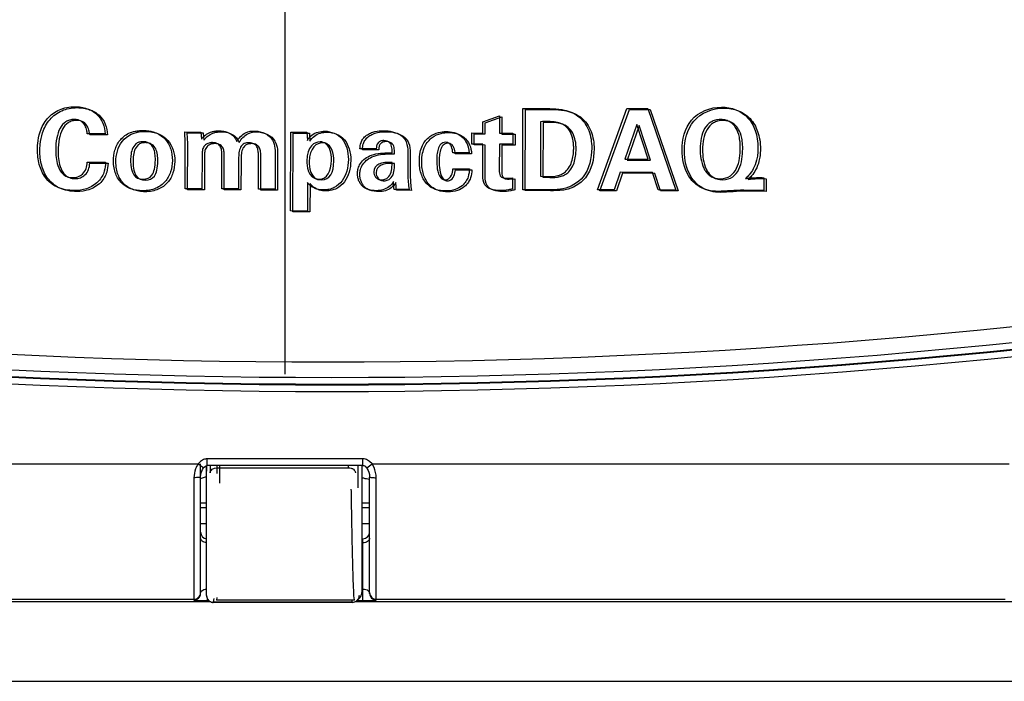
# Model space of a CAD drawing. Header units: inches. Extents: x 0 to 34, y 0 to 22.
# Tile 48 of 68: x 18.963 to 19.691, y 16.411 to 16.9. Entities that reach past the tile are written whole.
import ezdxf

# ---------------------------------------------------------------- set-up
doc = ezdxf.new("R2010")
doc.units = ezdxf.units.IN
doc.header["$LTSCALE"] = 1.87
doc.header["$MEASUREMENT"] = 0
doc.layers.get('0').update_dxf_attribs({"linetype": 'CONTINUOUS'})
for name, color, linetype in [('02___PRT_ALL_AXES', 7, 'CONTINUOUS'), ('DATUMCURVES', 7, 'CONTINUOUS'), ('DIMENSIONS', 7, 'CONTINUOUS')]:
    doc.layers.add(name, color=color, linetype=linetype)
doc.styles.get("Standard").update_dxf_attribs({"font": 'txt', "width": 0.8})
doc.dimstyles.new('DIMSTYLE_1', dxfattribs={"dimtxt": 0.125, "dimasz": 0.18, "dimexe": 0.18, "dimexo": 0.0625, "dimgap": 0.09, "dimtad": 0, "dimtih": 1, "dimtoh": 1, "dimzin": 4, "dimdsep": 46, "dimtxsty": 'STANDARD', "dimblk": '_FILLED', "dimblk1": '_FILLED', "dimblk2": '_FILLED', "dimcen": 0.09, "dimadec": 0, "dimazin": 0, "dimtp": 0.01, "dimtm": 0.01, "dimtfac": 1, "dimtofl": 0, "dimtmove": 0, "dimatfit": 3, "dimldrblk": '_FILLED', "dimfxl": 1, "dimtolj": 1, "dimtzin": 4, "dimarcsym": 0})

# ---------------------------------------------------------------- blocks, each defined once
blk = doc.blocks.new('_FILLED')
at = {"color": 0, "linetype": 'BYBLOCK'}
blk.add_solid([(0, 0), (-1, 0.1736), (-1, -0.1736)], dxfattribs=at)
blk = doc.blocks.new('*D22')
at = {"layer": 'DIMENSIONS', "color": 2, "linetype": 'CONTINUOUS'}
for p, q in [((18.14534, 17.52793), (18.14534, 19.20516)), ((19.15928, 16.6379), (19.15928, 19.20516)), ((18.14534, 19.08016), (17.75898, 19.08016)), ((19.15928, 19.08016), (19.51928, 19.08016))]:
    blk.add_line(p, q, dxfattribs=at)
at = {"layer": 'DIMENSIONS', "color": 2, "linetype": 'CONTINUOUS', "xscale": 0.18, "yscale": 0.18, "zscale": 0.18}
blk.add_blockref('_FILLED', (18.14534, 19.08016), dxfattribs=at)
at = {"layer": 'DIMENSIONS', "color": 2, "linetype": 'CONTINUOUS', "xscale": 0.18, "yscale": 0.18, "zscale": 0.18, "rotation": 180}
blk.add_blockref('_FILLED', (19.15928, 19.08016), dxfattribs=at)
at = {"layer": 'DIMENSIONS', "color": 2, "linetype": 'CONTINUOUS', "insert": (17.69648, 19.14266), "char_height": 0.125, "width": 1.325, "attachment_point": 3, "line_spacing_factor": 0.9}
blk.add_mtext('1.014{\\Ftxt.shx;\\W1.000000;\\H0.125000; }[25.75]', dxfattribs=at)
blk = doc.blocks.new('*D23')
at = {"layer": 'DIMENSIONS', "color": 2, "linetype": 'CONTINUOUS'}
for p, q in [((18.14534, 17.52793), (18.14534, 19.95516)), ((19.75928, 16.6379), (19.75928, 19.95516)), ((18.14534, 19.83016), (17.78534, 19.83016)), ((19.75928, 19.83016), (20.11928, 19.83016))]:
    blk.add_line(p, q, dxfattribs=at)
at = {"layer": 'DIMENSIONS', "color": 2, "linetype": 'CONTINUOUS', "xscale": 0.18, "yscale": 0.18, "zscale": 0.18}
blk.add_blockref('_FILLED', (18.14534, 19.83016), dxfattribs=at)
at = {"layer": 'DIMENSIONS', "color": 2, "linetype": 'CONTINUOUS', "xscale": 0.18, "yscale": 0.18, "zscale": 0.18, "rotation": 180}
blk.add_blockref('_FILLED', (19.75928, 19.83016), dxfattribs=at)
at = {"layer": 'DIMENSIONS', "color": 2, "linetype": 'CONTINUOUS', "insert": (18.93762, 19.89266), "char_height": 0.125, "width": 1.325, "attachment_point": 2, "line_spacing_factor": 0.9}
blk.add_mtext('1.614{\\Ftxt.shx;\\W1.000000;\\H0.125000; }[40.99]', dxfattribs=at)

msp = doc.modelspace()

# ---------------------------------------------------------------- linework, layer by layer
at = {"color": 7, "linetype": 'CONTINUOUS'}
for p, q in [((18.6236, 16.57164), (19.09497, 16.57164)), ((19.09676, 16.57352), (19.09497, 16.57164)), ((19.09678, 16.57027), (19.09497, 16.57164)), ((19.09901, 16.57487), (19.09676, 16.57352)), ((19.09678, 16.47592), (19.09678, 16.57164)), ((19.0989, 16.56867), (19.09678, 16.57027)), ((19.10111, 16.57034), (19.10108, 16.56901)), ((19.10113, 16.56935), (19.10108, 16.56901)), ((19.10117, 16.56857), (19.10114, 16.5693)), ((19.1017, 16.57048), (19.1017, 16.5754)), ((19.21686, 16.5754), (19.1017, 16.5754)), ((19.21686, 16.57048), (19.1017, 16.57048)), ((19.10388, 16.57048), (19.10388, 16.56499)), ((19.10888, 16.57048), (19.10888, 16.56456)), ((19.11085, 16.57048), (19.11085, 16.5575)), ((19.20631, 16.56882), (19.20631, 16.57048)), ((19.21328, 16.55403), (19.21328, 16.57048)), ((19.21596, 16.57048), (19.21596, 16.47604)), ((19.21686, 16.57048), (19.21686, 16.5754)), ((19.21966, 16.56867), (19.2236, 16.57164)), ((19.22179, 16.57353), (19.22036, 16.57449)), ((19.2236, 16.57164), (19.22179, 16.57353)), ((19.2236, 16.57164), (19.69497, 16.57164)), ((19.22507, 16.56906), (19.2236, 16.57164)), ((19.10119, 16.56632), (19.10118, 16.56804)), ((19.10118, 16.56754), (19.10119, 16.56622)), ((19.10119, 16.56606), (19.10119, 16.56632)), ((19.10119, 16.47429), (19.10119, 16.56622)), ((19.10119, 16.56598), (19.10119, 16.56606)), ((19.10536, 16.56769), (19.10698, 16.56853)), ((19.10698, 16.56853), (19.10888, 16.56882)), ((19.10888, 16.56882), (19.20631, 16.56882)), ((19.22178, 16.47592), (19.22178, 16.56198)), ((19.09186, 16.56148), (19.09186, 16.471)), ((19.2267, 16.471), (19.2267, 16.56148)), ((19.10119, 16.54258), (19.09678, 16.54258)), ((19.22178, 16.54258), (19.21596, 16.54258)), ((19.10119, 16.53907), (19.09678, 16.53907)), ((19.22178, 16.53907), (19.21596, 16.53907)), ((19.10119, 16.52742), (19.09678, 16.52742)), ((19.10119, 16.52731), (19.09678, 16.52731)), ((19.22178, 16.52742), (19.21596, 16.52742)), ((19.22178, 16.52731), (19.21596, 16.52731)), ((19.21596, 16.51628), (19.21686, 16.51628)), ((19.21596, 16.51335), (19.21686, 16.51335)), ((19.21686, 16.47077), (19.21686, 16.51628)), ((19.21596, 16.47611), (19.2156, 16.47611)), ((19.21596, 16.47917), (19.21686, 16.47917)), ((19.21596, 16.47611), (19.21596, 16.47604)), ((18.61138, 16.46998), (19.10389, 16.46998)), ((18.6267, 16.47165), (19.09186, 16.47165)), ((19.09186, 16.471), (19.1017, 16.47077)), ((19.10119, 16.47429), (19.10119, 16.47436)), ((19.1017, 16.47215), (19.1017, 16.47077)), ((19.1017, 16.47077), (19.1027, 16.47077)), ((19.10441, 16.46965), (19.10619, 16.46932)), ((19.10655, 16.47224), (19.10619, 16.46932)), ((19.10619, 16.46932), (19.10619, 16.46929)), ((19.209, 16.46932), (19.10619, 16.46932)), ((19.209, 16.46929), (19.10619, 16.46929)), ((19.1088, 16.47301), (19.10852, 16.47104)), ((19.2106, 16.47104), (19.10852, 16.47104)), ((19.209, 16.46932), (19.20881, 16.47082)), ((19.209, 16.46929), (19.209, 16.46932)), ((19.2106, 16.47104), (19.21032, 16.47301)), ((19.21138, 16.46998), (19.70389, 16.46998)), ((19.21253, 16.47077), (19.21686, 16.47077)), ((19.21686, 16.47077), (19.2267, 16.471)), ((19.2267, 16.47165), (19.69186, 16.47165)), ((18.14956, 16.41093), (19.92965, 16.41093))]:
    msp.add_line(p, q, dxfattribs=at)
for points in [[(19.0989, 16.56867), (19.09941, 16.56928), (19.1003, 16.57002), (19.10134, 16.57045), (19.1017, 16.57048)], [(19.21686, 16.57048), (19.21745, 16.5704), (19.21848, 16.56988), (19.21933, 16.56908), (19.21966, 16.56867)], [(19.09678, 16.56198), (19.09678, 16.56215), (19.0969, 16.56361), (19.09718, 16.56501), (19.09761, 16.56633), (19.09817, 16.56754), (19.0989, 16.56867)], [(19.10116, 16.56879), (19.10117, 16.56867), (19.10117, 16.56841), (19.10118, 16.56803), (19.10118, 16.56754)], [(19.21966, 16.56867), (19.22004, 16.56813), (19.22073, 16.56685), (19.22126, 16.56544), (19.22162, 16.56391), (19.22178, 16.5623), (19.22178, 16.56198)]]:
    msp.add_lwpolyline(points, dxfattribs=at)
for centre, radius, start, end in [((19.19397, 21.55211), 4.91651, 259.94998, 280.05002), ((19.19397, 21.55211), 4.92687, 259.94481, 280.05519), ((19.19397, 21.55211), 4.92195, 259.94479, 280.05525), ((19.19397, 21.55211), 4.92143, 259.94998, 280.05009), ((19.09203, 16.58332), 0.02283, 289.77306, 293.82331), ((19.10686, 16.56891), 0.00578, 179.02159, 185.06226), ((19.03767, 16.56731), 0.06351, 0.65921, 1.13268), ((19.09159, 16.5846), 0.02418, 282.46129, 289.71702), ((19.1017, 16.5212), 0.00492, 180, 263.86738), ((19.21686, 16.5212), 0.00492, 270, 360), ((19.09186, 16.47657), 0.00492, 269.99564, 359.99564), ((19.09186, 16.47592), 0.00492, 269.97787, 0.01341), ((19.21093, 16.47605), 0.00503, 338.15734, 0.7057), ((19.2267, 16.47657), 0.00492, 180.00436, 270.00436), ((19.2267, 16.47592), 0.00492, 179.98659, 270.02213), ((19.10611, 16.4743), 0.00492, 179.2446, 187.18212), ((19.10618, 16.47431), 0.00499, 187.16633, 202.51449), ((19.10617, 16.47431), 0.00498, 202.623, 214.88586), ((19.10618, 16.47432), 0.00499, 214.88116, 225.6462), ((19.1062, 16.47435), 0.00503, 225.70429, 238.85526), ((19.10618, 16.47432), 0.005, 238.86117, 249.25453), ((19.20899, 16.47434), 0.00502, 270.06725, 315.22422), ((19.20899, 16.47432), 0.00504, 270.08472, 292.12383), ((19.21096, 16.47604), 0.005, 292.69712, 338.08596)]:
    msp.add_arc(centre, radius, start, end, dxfattribs=at)
for points in [[(19.09497, 16.57164), (19.09416, 16.57051), (19.09352, 16.56926), (19.09304, 16.56797)], [(19.1017, 16.5754), (19.10079, 16.5754), (19.09986, 16.57521), (19.09901, 16.57487)], [(19.22036, 16.57449), (19.2193, 16.57507), (19.21807, 16.5754), (19.21686, 16.5754)], [(19.09304, 16.56797), (19.09226, 16.56591), (19.09186, 16.56368), (19.09186, 16.56148)], [(19.2267, 16.56148), (19.2267, 16.56406), (19.22614, 16.56671), (19.22507, 16.56906)]]:
    msp.add_open_spline(points, degree=3, dxfattribs=at)
for points, knots in [([(19.09678, 16.56198), (19.09678, 16.56184), (19.09607, 16.56174), (19.09524, 16.56158), (19.09362, 16.5615), (19.09249, 16.56148), (19.09186, 16.56148)], [0, 0, 0, 0, 0.084537, 0.300815, 0.622506, 1, 1, 1, 1]), ([(19.10388, 16.56499), (19.10388, 16.56524), (19.10396, 16.56575), (19.10437, 16.56674), (19.10493, 16.56736), (19.10536, 16.56769)], [0, 0, 0, 0, 0.237665, 0.4821, 1, 1, 1, 1]), ([(19.20631, 16.56882), (19.20695, 16.56882), (19.2079, 16.56868), (19.20906, 16.56821), (19.21004, 16.56759), (19.21081, 16.56675), (19.21122, 16.56576), (19.2113, 16.56525), (19.21131, 16.56499)], [0, 0, 0, 0, 0.276569, 0.410513, 0.539171, 0.777875, 0.890513, 1, 1, 1, 1]), ([(19.22178, 16.56198), (19.22178, 16.56184), (19.22249, 16.56174), (19.22333, 16.56158), (19.22494, 16.5615), (19.22608, 16.56148), (19.2267, 16.56148)], [0, 0, 0, 0, 0.084538, 0.300815, 0.622506, 1, 1, 1, 1]), ([(19.21594, 16.56167), (19.2164, 16.56152), (19.21826, 16.56096), (19.22019, 16.56062), (19.22165, 16.56049)], [0, 0, 0, 0, 0.246989, 1, 1, 1, 1]), ([(19.21032, 16.47301), (19.21028, 16.47359), (19.21019, 16.47492), (19.21002, 16.47829), (19.2098, 16.48376), (19.20954, 16.49174), (19.20928, 16.50148), (19.20901, 16.51276), (19.20875, 16.52532), (19.2085, 16.5389), (19.20835, 16.54826), (19.20828, 16.55306)], [0, 0, 0, 0, 0.021771, 0.050192, 0.126354, 0.226804, 0.349332, 0.491233, 0.649335, 0.820234, 1, 1, 1, 1]), ([(19.10118, 16.51337), (19.10007, 16.51345), (19.09803, 16.51401), (19.09678, 16.51595), (19.09678, 16.51683)], [0, 0, 0, 0, 0.557752, 1, 1, 1, 1]), ([(19.22178, 16.51683), (19.22178, 16.51588), (19.22032, 16.51381), (19.21807, 16.51335), (19.21686, 16.51335)], [0, 0, 0, 0, 0.440232, 1, 1, 1, 1]), ([(19.09678, 16.47592), (19.09678, 16.47659), (19.09784, 16.47849), (19.09991, 16.47906), (19.10119, 16.47915)], [0, 0, 0, 0, 0.34399, 1, 1, 1, 1]), ([(19.21686, 16.47917), (19.21827, 16.47917), (19.22058, 16.47867), (19.22178, 16.47663), (19.22178, 16.47592)], [0, 0, 0, 0, 0.66684, 1, 1, 1, 1]), ([(19.10119, 16.47429), (19.10119, 16.47364), (19.10145, 16.47232), (19.10256, 16.47066), (19.10395, 16.46973), (19.1052, 16.46935), (19.10586, 16.46929), (19.10619, 16.46929)], [0, 0, 0, 0, 0.249391, 0.498934, 0.748428, 0.874207, 1, 1, 1, 1]), ([(19.214, 16.47429), (19.214, 16.4738), (19.21385, 16.47281), (19.21321, 16.47146), (19.2122, 16.47035), (19.21134, 16.46984), (19.21089, 16.46966)], [0, 0, 0, 0, 0.249874, 0.500041, 0.74988, 1, 1, 1, 1])]:
    msp.add_open_spline(points, degree=3, knots=knots, dxfattribs=at)
at = {"layer": '02___PRT_ALL_AXES', "color": 7, "linetype": 'CONTINUOUS'}
msp.add_arc((19.19101, 21.55356), 4.90651, 260.00627, 279.99373, dxfattribs=at)
at = {"layer": 'DATUMCURVES', "color": 40, "linetype": 'CONTINUOUS'}
for p, q in [((19.33513, 16.77442), (19.33527, 16.83447)), ((19.33527, 16.83447), (19.35518, 16.83434)), ((19.33691, 16.77371), (19.33705, 16.83377)), ((19.33705, 16.83377), (19.35696, 16.83363)), ((19.3903, 16.77429), (19.41217, 16.83445)), ((19.39207, 16.77358), (19.41395, 16.83374)), ((19.41217, 16.83445), (19.4275, 16.83442)), ((19.41395, 16.83374), (19.42928, 16.83372)), ((19.4275, 16.83442), (19.44827, 16.77415)), ((19.42928, 16.83372), (19.45004, 16.77344)), ((19.30557, 16.81631), (19.30558, 16.82455)), ((19.30558, 16.82455), (19.31784, 16.82901)), ((19.30736, 16.82384), (19.31962, 16.8283)), ((19.31784, 16.82901), (19.3178, 16.81627)), ((19.31962, 16.8283), (19.31958, 16.81557)), ((19.34833, 16.82469), (19.34822, 16.7843)), ((19.08507, 16.81708), (19.09697, 16.81705)), ((19.08546, 16.80917), (19.08507, 16.81708)), ((19.09697, 16.81705), (19.09738, 16.81164)), ((19.16334, 16.75867), (19.16348, 16.8169)), ((19.16348, 16.8169), (19.17548, 16.81687)), ((19.17548, 16.81687), (19.17579, 16.81087)), ((19.30734, 16.8156), (19.30736, 16.82384)), ((19.35011, 16.82398), (19.35, 16.78359)), ((19.41948, 16.82261), (19.4105, 16.79698)), ((19.42126, 16.8219), (19.41228, 16.79627)), ((19.42774, 16.79694), (19.41948, 16.82261)), ((19.42952, 16.79623), (19.42126, 16.8219)), ((19.02612, 16.81572), (19.01296, 16.81576)), ((19.0279, 16.81501), (19.01474, 16.81505)), ((19.08684, 16.81638), (19.09875, 16.81634)), ((19.08724, 16.80846), (19.08684, 16.81638)), ((19.09875, 16.81634), (19.09916, 16.81093)), ((19.16512, 16.75796), (19.16525, 16.81619)), ((19.16525, 16.81619), (19.17726, 16.81616)), ((19.17726, 16.81616), (19.17757, 16.81016)), ((19.29747, 16.80816), (19.29748, 16.81632)), ((19.29748, 16.81632), (19.30557, 16.81631)), ((19.29925, 16.80746), (19.29926, 16.81562)), ((19.29926, 16.81562), (19.30734, 16.8156)), ((19.3178, 16.81627), (19.3278, 16.81625)), ((19.31958, 16.81557), (19.32957, 16.81554)), ((19.3278, 16.81625), (19.32778, 16.80809)), ((19.32957, 16.81554), (19.32956, 16.80738)), ((19.08538, 16.77502), (19.08546, 16.80917)), ((19.08716, 16.77431), (19.08724, 16.80846)), ((19.22678, 16.80467), (19.2147, 16.80469)), ((19.22855, 16.80396), (19.21648, 16.80398)), ((19.30554, 16.80814), (19.29747, 16.80816)), ((19.30732, 16.80743), (19.29925, 16.80746)), ((19.30548, 16.78507), (19.30554, 16.80814)), ((19.30726, 16.78436), (19.30732, 16.80743)), ((19.31779, 16.80811), (19.31774, 16.78912)), ((19.32778, 16.80809), (19.31779, 16.80811)), ((19.31957, 16.8074), (19.31952, 16.78841)), ((19.32956, 16.80738), (19.31957, 16.8074)), ((19.09786, 16.79973), (19.09779, 16.77499)), ((19.09963, 16.79902), (19.09957, 16.77428)), ((19.11245, 16.77496), (19.1125, 16.79994)), ((19.11423, 16.77425), (19.11428, 16.79924)), ((19.12491, 16.796), (19.12486, 16.77493)), ((19.12669, 16.79529), (19.12664, 16.77423)), ((19.13952, 16.77489), (19.13958, 16.79963)), ((19.1413, 16.77417), (19.14136, 16.79891)), ((19.15199, 16.7986), (19.15193, 16.77486)), ((19.15377, 16.79788), (19.15371, 16.77415)), ((19.25009, 16.80219), (19.25013, 16.78529)), ((19.25187, 16.80149), (19.25191, 16.78458)), ((19.29542, 16.80167), (19.28335, 16.8017)), ((19.2972, 16.80096), (19.28513, 16.80099)), ((19.4105, 16.79698), (19.42774, 16.79694)), ((19.41228, 16.79627), (19.42952, 16.79623)), ((19.01299, 16.79468), (19.02657, 16.79465)), ((19.01477, 16.79397), (19.02835, 16.79395)), ((19.28348, 16.78979), (19.29565, 16.78976)), ((19.28526, 16.78908), (19.29743, 16.78905)), ((19.32331, 16.78287), (19.32747, 16.7831)), ((19.32508, 16.78215), (19.32925, 16.78239)), ((19.32747, 16.7831), (19.32744, 16.77502)), ((19.32925, 16.78239), (19.32922, 16.77431)), ((19.34822, 16.7843), (19.35331, 16.78413)), ((19.35, 16.78359), (19.35509, 16.78342)), ((19.40715, 16.78724), (19.40263, 16.77426)), ((19.40893, 16.78653), (19.4044, 16.77355)), ((19.43097, 16.78718), (19.40715, 16.78724)), ((19.43275, 16.78647), (19.40893, 16.78653)), ((19.43527, 16.77418), (19.43097, 16.78718)), ((19.43705, 16.77347), (19.43275, 16.78647)), ((19.51345, 16.78324), (19.51342, 16.77382)), ((19.51523, 16.78253), (19.5152, 16.77311)), ((19.09779, 16.77499), (19.08538, 16.77502)), ((19.09957, 16.77428), (19.08716, 16.77431)), ((19.12486, 16.77493), (19.11245, 16.77496)), ((19.12664, 16.77423), (19.11423, 16.77425)), ((19.15193, 16.77486), (19.13952, 16.77489)), ((19.15371, 16.77415), (19.1413, 16.77417)), ((19.17597, 16.77964), (19.17591, 16.75865)), ((19.17775, 16.77892), (19.17769, 16.75794)), ((19.25111, 16.77462), (19.23995, 16.77465)), ((19.25289, 16.77391), (19.24172, 16.77394)), ((19.35386, 16.77437), (19.33513, 16.77442)), ((19.35564, 16.77366), (19.33691, 16.77371)), ((19.40263, 16.77426), (19.3903, 16.77429)), ((19.4044, 16.77355), (19.39207, 16.77358)), ((19.44827, 16.77415), (19.43527, 16.77418)), ((19.45004, 16.77344), (19.43705, 16.77347)), ((19.51342, 16.77382), (19.4986, 16.77403)), ((19.5152, 16.77311), (19.50038, 16.77332)), ((19.17591, 16.75865), (19.16334, 16.75867)), ((19.17769, 16.75794), (19.16512, 16.75796))]:
    msp.add_line(p, q, dxfattribs=at)
for points, knots in [([(18.97633, 16.8085), (18.9766, 16.81142), (18.97789, 16.81808), (18.98282, 16.82749), (18.99058, 16.83323), (18.99782, 16.83543), (19.00333, 16.83591), (19.00842, 16.83553), (19.01406, 16.83414), (19.02262, 16.82954), (19.02613, 16.82099), (19.02612, 16.81572)], [0, 0, 0, 0, 0.115507, 0.266145, 0.408594, 0.483205, 0.563173, 0.625813, 0.684333, 0.791914, 1, 1, 1, 1]), ([(18.97811, 16.80778), (18.97838, 16.81071), (18.97967, 16.81737), (18.9846, 16.82677), (18.99236, 16.83252), (18.9996, 16.83472), (19.00511, 16.83521), (19.0102, 16.83482), (19.01584, 16.83342), (19.02439, 16.82883), (19.02791, 16.82028), (19.0279, 16.81501)], [0, 0, 0, 0, 0.115483, 0.266125, 0.408589, 0.483204, 0.563173, 0.625822, 0.684347, 0.791919, 1, 1, 1, 1]), ([(19.35518, 16.83434), (19.35816, 16.83433), (19.36323, 16.834), (19.37028, 16.83217), (19.37618, 16.82913), (19.38093, 16.82425), (19.3851, 16.81632), (19.38611, 16.80958), (19.38609, 16.8052)], [0, 0, 0, 0, 0.184543, 0.313156, 0.449527, 0.590511, 0.728191, 1, 1, 1, 1]), ([(19.35696, 16.83363), (19.35993, 16.83362), (19.36501, 16.83329), (19.37206, 16.83146), (19.37796, 16.82842), (19.38271, 16.82354), (19.38688, 16.81561), (19.38788, 16.80887), (19.38787, 16.80449)], [0, 0, 0, 0, 0.18454, 0.313152, 0.449521, 0.5905, 0.728154, 1, 1, 1, 1]), ([(19.45294, 16.80379), (19.45296, 16.81148), (19.45672, 16.82869), (19.47395, 16.83547), (19.48201, 16.83545)], [0, 0, 0, 0, 0.488048, 1, 1, 1, 1]), ([(19.45472, 16.80309), (19.45474, 16.81077), (19.4585, 16.82798), (19.47573, 16.83477), (19.48379, 16.83475)], [0, 0, 0, 0, 0.488017, 1, 1, 1, 1]), ([(19.48201, 16.83545), (19.48567, 16.83544), (19.49291, 16.83427), (19.50219, 16.82806), (19.50691, 16.81975), (19.50879, 16.81184), (19.5092, 16.8058), (19.50892, 16.80048), (19.50798, 16.79527), (19.50604, 16.79011), (19.50301, 16.78569), (19.50087, 16.78355), (19.49996, 16.78269)], [0, 0, 0, 0, 0.155613, 0.302516, 0.459255, 0.548236, 0.647244, 0.714977, 0.774175, 0.871735, 0.946759, 1, 1, 1, 1]), ([(19.48379, 16.83475), (19.48745, 16.83474), (19.49468, 16.83356), (19.50397, 16.82735), (19.50868, 16.81905), (19.51057, 16.81113), (19.51098, 16.8051), (19.5107, 16.79978), (19.50976, 16.79456), (19.50782, 16.7894), (19.50479, 16.78498), (19.50265, 16.78284), (19.50173, 16.78199)], [0, 0, 0, 0, 0.155628, 0.302545, 0.459274, 0.548234, 0.647213, 0.715004, 0.77423, 0.871784, 0.946775, 1, 1, 1, 1]), ([(19.01296, 16.81576), (19.01286, 16.8166), (19.01258, 16.8187), (19.01145, 16.82209), (19.00905, 16.82486), (19.00604, 16.82615), (19.0031, 16.82648), (18.99994, 16.8261), (18.99597, 16.82429), (18.99224, 16.81968), (18.99004, 16.81235), (18.98962, 16.80691), (18.98961, 16.80398)], [0, 0, 0, 0, 0.05673, 0.140122, 0.234648, 0.289265, 0.354452, 0.428922, 0.497848, 0.639203, 0.805764, 1, 1, 1, 1]), ([(19.01474, 16.81505), (19.01464, 16.8159), (19.01436, 16.81799), (19.01323, 16.82138), (19.01083, 16.82415), (19.00781, 16.82544), (19.00488, 16.82577), (19.00172, 16.82538), (18.99775, 16.82358), (18.99402, 16.81896), (18.99182, 16.81165), (18.9914, 16.8062), (18.99139, 16.80328)], [0, 0, 0, 0, 0.056679, 0.140085, 0.23463, 0.289253, 0.354452, 0.428935, 0.497881, 0.63929, 0.805863, 1, 1, 1, 1]), ([(19.36181, 16.82383), (19.36109, 16.82404), (19.35668, 16.82502), (19.35209, 16.82486), (19.34833, 16.82469)], [0, 0, 0, 0, 0.165567, 1, 1, 1, 1]), ([(19.36359, 16.82312), (19.36287, 16.82332), (19.35845, 16.8243), (19.35387, 16.82414), (19.35011, 16.82398)], [0, 0, 0, 0, 0.165527, 1, 1, 1, 1]), ([(19.49231, 16.82069), (19.49155, 16.82185), (19.48966, 16.82395), (19.4856, 16.82588), (19.48154, 16.82648), (19.47744, 16.82596), (19.47317, 16.82411), (19.46928, 16.81989), (19.46678, 16.81267), (19.46609, 16.80534), (19.46657, 16.79756), (19.4682, 16.79164), (19.46985, 16.78874), (19.47035, 16.78801)], [0, 0, 0, 0, 0.130607, 0.195911, 0.261214, 0.324621, 0.388027, 0.514839, 0.641652, 0.768464, 0.866422, 0.964379, 1, 1, 1, 1]), ([(19.49408, 16.81998), (19.49333, 16.82114), (19.49144, 16.82324), (19.48738, 16.82517), (19.48331, 16.82576), (19.47921, 16.82525), (19.47495, 16.82339), (19.47106, 16.81918), (19.46856, 16.81195), (19.46787, 16.80463), (19.46835, 16.79684), (19.46998, 16.79093), (19.47163, 16.78802), (19.47213, 16.7873)], [0, 0, 0, 0, 0.130588, 0.195882, 0.261176, 0.324573, 0.38797, 0.514764, 0.641558, 0.768352, 0.866357, 0.964362, 1, 1, 1, 1]), ([(19.05379, 16.7736), (19.05233, 16.77361), (19.04935, 16.77384), (19.04396, 16.77524), (19.03817, 16.77873), (19.03352, 16.78564), (19.0319, 16.79441), (19.03285, 16.80235), (19.03476, 16.80741), (19.03691, 16.81088), (19.03983, 16.81389), (19.04359, 16.81624), (19.04751, 16.81753), (19.05066, 16.818), (19.05238, 16.81812), (19.05334, 16.81815), (19.05395, 16.81816), (19.05414, 16.81816)], [0, 0, 0, 0, 0.074003, 0.148006, 0.296012, 0.444018, 0.592024, 0.694018, 0.745015, 0.796012, 0.847009, 0.898006, 0.949003, 0.974502, 0.987251, 0.993625, 1, 1, 1, 1]), ([(19.05557, 16.7729), (19.05411, 16.77291), (19.05113, 16.77314), (19.04574, 16.77454), (19.03995, 16.77802), (19.0353, 16.78493), (19.03368, 16.7937), (19.03478, 16.80299), (19.03947, 16.81289), (19.04763, 16.81747), (19.05592, 16.81744)], [0, 0, 0, 0, 0.073937, 0.147875, 0.29575, 0.443624, 0.591499, 0.693624, 0.79575, 1, 1, 1, 1]), ([(19.05414, 16.81816), (19.05432, 16.81816), (19.05447, 16.81815), (19.05498, 16.81815), (19.05577, 16.81812), (19.05691, 16.81804), (19.05821, 16.81789), (19.05988, 16.81762), (19.06185, 16.81714), (19.06473, 16.81611), (19.06786, 16.81434), (19.07087, 16.81158), (19.07317, 16.80827), (19.07531, 16.80325), (19.07633, 16.79602), (19.07504, 16.78729), (19.07103, 16.78), (19.0653, 16.77575), (19.05926, 16.77392), (19.05564, 16.77359), (19.05379, 16.7736)], [0, 0, 0, 0, 0.003892, 0.007783, 0.015566, 0.031132, 0.046698, 0.062264, 0.093396, 0.124529, 0.186793, 0.249057, 0.311321, 0.373586, 0.498114, 0.623586, 0.749057, 0.874529, 0.937264, 1, 1, 1, 1]), ([(19.05592, 16.81744), (19.06354, 16.81743), (19.07172, 16.81352), (19.07689, 16.80398), (19.07811, 16.79531), (19.07681, 16.78658), (19.07281, 16.77929), (19.06708, 16.77504), (19.06104, 16.77321), (19.05742, 16.77289), (19.05557, 16.7729)], [0, 0, 0, 0, 0.248983, 0.373475, 0.497966, 0.623475, 0.748983, 0.874492, 0.937246, 1, 1, 1, 1]), ([(19.09738, 16.81164), (19.09782, 16.81225), (19.09894, 16.81369), (19.1014, 16.8158), (19.10445, 16.81718), (19.10759, 16.81783), (19.11052, 16.81801), (19.11354, 16.81779), (19.11699, 16.81692), (19.1202, 16.81511), (19.12245, 16.81245), (19.12332, 16.81071), (19.12361, 16.80999)], [0, 0, 0, 0, 0.071627, 0.17349, 0.305175, 0.385514, 0.478383, 0.583745, 0.672886, 0.816034, 0.925856, 1, 1, 1, 1]), ([(19.09916, 16.81093), (19.0996, 16.81154), (19.10072, 16.81298), (19.10317, 16.81509), (19.10623, 16.81647), (19.10937, 16.81712), (19.1123, 16.81729), (19.11532, 16.81707), (19.11877, 16.81621), (19.12198, 16.8144), (19.12423, 16.81174), (19.12509, 16.80999), (19.12539, 16.80927)], [0, 0, 0, 0, 0.071625, 0.173475, 0.305135, 0.385464, 0.47833, 0.583693, 0.67283, 0.815955, 0.925772, 1, 1, 1, 1]), ([(19.12361, 16.80999), (19.12502, 16.81269), (19.12915, 16.81701), (19.13947, 16.8187), (19.14762, 16.81526), (19.14993, 16.81102)], [0, 0, 0, 0, 0.296302, 0.529674, 1, 1, 1, 1]), ([(19.12539, 16.80927), (19.1268, 16.81198), (19.13093, 16.81631), (19.14125, 16.818), (19.14939, 16.81455), (19.1517, 16.8103)], [0, 0, 0, 0, 0.296481, 0.529797, 1, 1, 1, 1]), ([(19.17579, 16.81087), (19.17664, 16.81236), (19.17995, 16.81635), (19.18533, 16.81768), (19.18864, 16.81767)], [0, 0, 0, 0, 0.34157, 1, 1, 1, 1]), ([(19.17757, 16.81016), (19.17842, 16.81165), (19.18173, 16.81564), (19.18711, 16.81697), (19.19041, 16.81695)], [0, 0, 0, 0, 0.341611, 1, 1, 1, 1]), ([(19.18864, 16.81767), (19.19331, 16.81766), (19.20106, 16.81441), (19.20545, 16.80501), (19.20643, 16.79669), (19.20537, 16.78821), (19.20198, 16.78073), (19.19692, 16.77626), (19.1919, 16.77447), (19.18892, 16.77417), (19.18726, 16.7742), (19.18704, 16.7742)], [0, 0, 0, 0, 0.221646, 0.339474, 0.47798, 0.614026, 0.739709, 0.859163, 0.92162, 0.989568, 1, 1, 1, 1]), ([(19.19041, 16.81695), (19.19509, 16.81694), (19.20284, 16.8137), (19.20723, 16.8043), (19.20821, 16.79598), (19.20715, 16.7875), (19.20376, 16.78002), (19.1987, 16.77555), (19.19368, 16.77376), (19.1907, 16.77346), (19.18904, 16.77349), (19.18882, 16.77349)], [0, 0, 0, 0, 0.221626, 0.339423, 0.477964, 0.614018, 0.739704, 0.859159, 0.921617, 0.989568, 1, 1, 1, 1]), ([(19.2147, 16.80469), (19.21476, 16.80625), (19.21507, 16.80887), (19.21683, 16.8123), (19.21933, 16.8147), (19.22246, 16.81638), (19.22674, 16.8177), (19.23007, 16.81798), (19.23223, 16.81798)], [0, 0, 0, 0, 0.188591, 0.312495, 0.459674, 0.600297, 0.738682, 1, 1, 1, 1]), ([(19.21648, 16.80398), (19.21654, 16.80554), (19.21685, 16.80816), (19.21861, 16.8116), (19.22111, 16.81399), (19.22424, 16.81567), (19.22852, 16.81699), (19.23185, 16.81728), (19.23401, 16.81728)], [0, 0, 0, 0, 0.188687, 0.312589, 0.45967, 0.600287, 0.738673, 1, 1, 1, 1]), ([(19.23223, 16.81798), (19.23331, 16.81798), (19.23862, 16.81772), (19.24441, 16.81579), (19.2472, 16.81253)], [0, 0, 0, 0, 0.200944, 1, 1, 1, 1]), ([(19.23401, 16.81728), (19.23509, 16.81727), (19.2404, 16.81701), (19.24618, 16.81508), (19.24898, 16.81182)], [0, 0, 0, 0, 0.200981, 1, 1, 1, 1]), ([(19.27819, 16.77348), (19.27556, 16.77349), (19.27156, 16.77391), (19.26678, 16.77629), (19.26374, 16.779), (19.26138, 16.78249), (19.25971, 16.78649), (19.25877, 16.79094), (19.25846, 16.79621), (19.25894, 16.80178), (19.261, 16.8083), (19.26564, 16.814), (19.27227, 16.81689), (19.27648, 16.81746), (19.2783, 16.81745)], [0, 0, 0, 0, 0.118667, 0.176366, 0.237789, 0.300469, 0.364362, 0.43183, 0.504622, 0.601771, 0.681734, 0.81034, 0.917853, 1, 1, 1, 1]), ([(19.2783, 16.81745), (19.28231, 16.81744), (19.29141, 16.81527), (19.2954, 16.80614), (19.29542, 16.80167)], [0, 0, 0, 0, 0.472966, 1, 1, 1, 1]), ([(19.35331, 16.78413), (19.35587, 16.78412), (19.35968, 16.7842), (19.36444, 16.78589), (19.36787, 16.78845), (19.37052, 16.7925), (19.37203, 16.79732), (19.37258, 16.80115), (19.37274, 16.80372), (19.37278, 16.80583), (19.37268, 16.80835), (19.37213, 16.81231), (19.37066, 16.81692), (19.36714, 16.82155), (19.36367, 16.82331), (19.36181, 16.82383)], [0, 0, 0, 0, 0.136036, 0.199339, 0.265525, 0.359624, 0.451393, 0.532221, 0.56437, 0.588446, 0.644233, 0.698396, 0.800734, 0.897712, 1, 1, 1, 1]), ([(19.35509, 16.78342), (19.35765, 16.78341), (19.36146, 16.78348), (19.36622, 16.78518), (19.36964, 16.78774), (19.37229, 16.7918), (19.37381, 16.79661), (19.37436, 16.80044), (19.37452, 16.80301), (19.37456, 16.80512), (19.37446, 16.80765), (19.37391, 16.8116), (19.37244, 16.81621), (19.36892, 16.82085), (19.36544, 16.8226), (19.36359, 16.82312)], [0, 0, 0, 0, 0.136021, 0.199331, 0.265533, 0.359649, 0.451389, 0.532215, 0.564398, 0.588545, 0.644295, 0.698439, 0.800768, 0.897738, 1, 1, 1, 1]), ([(19.48097, 16.78248), (19.48729, 16.78247), (19.49293, 16.7874), (19.4957, 16.79756), (19.49628, 16.80765), (19.49508, 16.81594), (19.49321, 16.81931), (19.49231, 16.82069)], [0, 0, 0, 0, 0.264864, 0.397297, 0.529729, 0.764864, 1, 1, 1, 1]), ([(19.48275, 16.78177), (19.48907, 16.78175), (19.49471, 16.78669), (19.49748, 16.79685), (19.49805, 16.80694), (19.49686, 16.81523), (19.49499, 16.8186), (19.49408, 16.81998)], [0, 0, 0, 0, 0.264712, 0.397068, 0.529424, 0.764712, 1, 1, 1, 1]), ([(19.05411, 16.80991), (19.05307, 16.80991), (19.05099, 16.80959), (19.04807, 16.80791), (19.0459, 16.80436), (19.04503, 16.79938), (19.04501, 16.79665), (19.04501, 16.79569)], [0, 0, 0, 0, 0.125, 0.25, 0.5, 0.75, 1, 1, 1, 1]), ([(19.05422, 16.78217), (19.05693, 16.78217), (19.06034, 16.78338), (19.06286, 16.78919), (19.06346, 16.79491), (19.06321, 16.80102), (19.06205, 16.8055), (19.05978, 16.80836), (19.05699, 16.80966), (19.05507, 16.80991), (19.05411, 16.80991)], [0, 0, 0, 0, 0.333347, 0.500021, 0.666694, 0.750021, 0.833347, 0.916674, 0.958337, 1, 1, 1, 1]), ([(19.19359, 16.79616), (19.19359, 16.79866), (19.193, 16.80541), (19.18633, 16.81229), (19.17545, 16.80679), (19.17543, 16.79546)], [0, 0, 0, 0, 0.322072, 0.644144, 1, 1, 1, 1]), ([(19.23238, 16.81073), (19.23149, 16.81073), (19.22968, 16.81036), (19.22762, 16.80869), (19.22682, 16.80655), (19.22678, 16.80524), (19.22678, 16.80467)], [0, 0, 0, 0, 0.285467, 0.579682, 0.814521, 1, 1, 1, 1]), ([(19.23416, 16.81002), (19.23327, 16.81003), (19.23145, 16.80965), (19.2294, 16.80798), (19.2286, 16.80584), (19.22855, 16.80453), (19.22855, 16.80396)], [0, 0, 0, 0, 0.285549, 0.579731, 0.814271, 1, 1, 1, 1]), ([(19.23786, 16.80722), (19.23762, 16.80791), (19.2364, 16.80993), (19.23392, 16.81073), (19.23238, 16.81073)], [0, 0, 0, 0, 0.318808, 1, 1, 1, 1]), ([(19.23964, 16.80651), (19.2394, 16.80719), (19.23818, 16.80921), (19.2357, 16.81002), (19.23416, 16.81002)], [0, 0, 0, 0, 0.319397, 1, 1, 1, 1]), ([(19.2472, 16.81253), (19.24789, 16.8117), (19.24971, 16.80848), (19.25009, 16.80474), (19.25009, 16.80219)], [0, 0, 0, 0, 0.297186, 1, 1, 1, 1]), ([(19.24898, 16.81182), (19.24967, 16.81099), (19.25149, 16.80778), (19.25187, 16.80404), (19.25187, 16.80149)], [0, 0, 0, 0, 0.297251, 1, 1, 1, 1]), ([(19.27997, 16.77276), (19.27734, 16.77277), (19.27334, 16.7732), (19.26856, 16.77557), (19.26551, 16.77829), (19.26316, 16.78178), (19.26149, 16.78578), (19.26055, 16.79023), (19.26024, 16.7955), (19.26072, 16.80107), (19.26278, 16.80759), (19.26742, 16.81329), (19.27404, 16.81618), (19.27826, 16.81674), (19.28008, 16.81673)], [0, 0, 0, 0, 0.11867, 0.176342, 0.23774, 0.300465, 0.364381, 0.431855, 0.504642, 0.601819, 0.681798, 0.810399, 0.917878, 1, 1, 1, 1]), ([(19.28008, 16.81673), (19.28409, 16.81673), (19.29319, 16.81456), (19.29718, 16.80543), (19.2972, 16.80096)], [0, 0, 0, 0, 0.472942, 1, 1, 1, 1]), ([(19.02657, 16.79465), (19.02641, 16.79245), (19.02604, 16.78885), (19.02404, 16.78403), (19.02113, 16.7802), (19.01714, 16.77704), (19.01121, 16.77437), (19.00209, 16.77329), (18.99079, 16.77513), (18.98136, 16.78282), (18.97689, 16.79309), (18.97596, 16.80185), (18.97619, 16.80703), (18.97633, 16.8085)], [0, 0, 0, 0, 0.077706, 0.125894, 0.18176, 0.245152, 0.303265, 0.408214, 0.56433, 0.69255, 0.818367, 0.948577, 1, 1, 1, 1]), ([(19.02835, 16.79395), (19.02819, 16.79174), (19.02782, 16.78814), (19.02582, 16.78332), (19.02291, 16.77948), (19.01891, 16.77632), (19.01299, 16.77366), (19.00387, 16.77257), (18.99257, 16.77442), (18.98314, 16.7821), (18.97867, 16.79238), (18.97774, 16.80114), (18.97797, 16.80632), (18.97811, 16.80778)], [0, 0, 0, 0, 0.077744, 0.125969, 0.181868, 0.245242, 0.303334, 0.408278, 0.564381, 0.692597, 0.818403, 0.948596, 1, 1, 1, 1]), ([(18.98961, 16.80398), (18.98961, 16.80006), (18.99007, 16.79363), (18.99368, 16.78656), (18.99805, 16.78373), (19.00207, 16.78308), (19.00615, 16.7837), (19.01131, 16.78669), (19.01288, 16.79156), (19.01299, 16.79468)], [0, 0, 0, 0, 0.26568, 0.430154, 0.513557, 0.608687, 0.698787, 0.788507, 1, 1, 1, 1]), ([(18.99139, 16.80328), (18.99139, 16.79935), (18.99185, 16.79293), (18.99546, 16.78584), (18.99983, 16.78301), (19.00385, 16.78236), (19.00793, 16.78299), (19.01309, 16.78598), (19.01466, 16.79085), (19.01477, 16.79397)], [0, 0, 0, 0, 0.265701, 0.430214, 0.513623, 0.608737, 0.698847, 0.788544, 1, 1, 1, 1]), ([(19.05589, 16.80919), (19.05484, 16.80919), (19.05276, 16.80888), (19.04985, 16.8072), (19.04768, 16.80365), (19.04681, 16.79867), (19.04679, 16.79593), (19.04679, 16.79498)], [0, 0, 0, 0, 0.125, 0.25, 0.5, 0.75, 1, 1, 1, 1]), ([(19.056, 16.78147), (19.05871, 16.78146), (19.06212, 16.78267), (19.06464, 16.78848), (19.06524, 16.7942), (19.06499, 16.80031), (19.06383, 16.80479), (19.06156, 16.80765), (19.05876, 16.80894), (19.05685, 16.80919), (19.05589, 16.80919)], [0, 0, 0, 0, 0.333043, 0.499564, 0.666086, 0.749564, 0.833043, 0.916521, 0.958261, 1, 1, 1, 1]), ([(19.1125, 16.79994), (19.11251, 16.80088), (19.11248, 16.80286), (19.11186, 16.80589), (19.11006, 16.80814), (19.10776, 16.80907), (19.10551, 16.80928), (19.1032, 16.80906), (19.10063, 16.80808), (19.0986, 16.80571), (19.0979, 16.8026), (19.09786, 16.80062), (19.09786, 16.79973)], [0, 0, 0, 0, 0.10326, 0.217767, 0.334099, 0.401974, 0.485359, 0.579646, 0.655804, 0.782975, 0.901818, 1, 1, 1, 1]), ([(19.11428, 16.79924), (19.11429, 16.80018), (19.11425, 16.80215), (19.11364, 16.80518), (19.11184, 16.80743), (19.10953, 16.80836), (19.10729, 16.80856), (19.10498, 16.80835), (19.10241, 16.80736), (19.10038, 16.80499), (19.09968, 16.80188), (19.09963, 16.79991), (19.09963, 16.79902)], [0, 0, 0, 0, 0.103211, 0.217736, 0.334054, 0.401919, 0.485316, 0.57963, 0.655805, 0.78302, 0.901895, 1, 1, 1, 1]), ([(19.13958, 16.79963), (19.13958, 16.80076), (19.1395, 16.80295), (19.13873, 16.80614), (19.1368, 16.80823), (19.13456, 16.80902), (19.13242, 16.80921), (19.13018, 16.80899), (19.12758, 16.80784), (19.12558, 16.80483), (19.12496, 16.80057), (19.12492, 16.79757), (19.12491, 16.796)], [0, 0, 0, 0, 0.109501, 0.212679, 0.311968, 0.369549, 0.439325, 0.519372, 0.585703, 0.708625, 0.848241, 1, 1, 1, 1]), ([(19.14136, 16.79891), (19.14136, 16.80004), (19.14128, 16.80223), (19.14051, 16.80543), (19.13858, 16.80752), (19.13634, 16.80831), (19.1342, 16.80851), (19.13196, 16.80828), (19.12936, 16.80714), (19.12736, 16.80412), (19.12673, 16.79986), (19.1267, 16.79686), (19.12669, 16.79529)], [0, 0, 0, 0, 0.10956, 0.212735, 0.312044, 0.369634, 0.439398, 0.519421, 0.58574, 0.708627, 0.848202, 1, 1, 1, 1]), ([(19.19537, 16.79545), (19.19537, 16.79796), (19.19478, 16.8047), (19.18811, 16.81159), (19.17723, 16.80607), (19.1772, 16.79475)], [0, 0, 0, 0, 0.322073, 0.644147, 1, 1, 1, 1]), ([(19.23843, 16.80164), (19.23843, 16.80224), (19.23844, 16.80411), (19.23826, 16.80602), (19.23786, 16.80722)], [0, 0, 0, 0, 0.323897, 1, 1, 1, 1]), ([(19.24021, 16.80092), (19.24021, 16.80153), (19.24021, 16.8034), (19.24004, 16.80531), (19.23964, 16.80651)], [0, 0, 0, 0, 0.32528, 1, 1, 1, 1]), ([(19.28335, 16.8017), (19.28318, 16.8032), (19.28283, 16.80566), (19.28123, 16.80827), (19.27952, 16.8093), (19.27782, 16.80956), (19.27598, 16.80922), (19.27379, 16.80764), (19.27227, 16.80437), (19.27156, 16.80025), (19.27143, 16.79741), (19.27143, 16.79606)], [0, 0, 0, 0, 0.169589, 0.274482, 0.328015, 0.388144, 0.462444, 0.531668, 0.682429, 0.849519, 1, 1, 1, 1]), ([(19.28513, 16.80099), (19.28497, 16.80249), (19.28461, 16.80495), (19.28301, 16.80756), (19.28129, 16.80858), (19.2796, 16.80885), (19.27776, 16.80851), (19.27557, 16.80693), (19.27405, 16.80366), (19.27334, 16.79955), (19.27321, 16.7967), (19.27321, 16.79536)], [0, 0, 0, 0, 0.169631, 0.274499, 0.328056, 0.388215, 0.46253, 0.531752, 0.68247, 0.849518, 1, 1, 1, 1]), ([(19.38609, 16.8052), (19.38607, 16.7978), (19.38303, 16.78355), (19.37042, 16.77605), (19.3647, 16.77502)], [0, 0, 0, 0, 0.560381, 1, 1, 1, 1]), ([(19.38787, 16.80449), (19.38785, 16.79709), (19.38481, 16.78284), (19.37219, 16.77534), (19.36648, 16.77431)], [0, 0, 0, 0, 0.560334, 1, 1, 1, 1]), ([(19.47937, 16.77316), (19.47468, 16.77317), (19.46575, 16.77502), (19.45513, 16.78652), (19.45294, 16.79729), (19.45294, 16.80379)], [0, 0, 0, 0, 0.31159, 0.567179, 1, 1, 1, 1]), ([(19.48115, 16.77245), (19.47646, 16.77246), (19.46753, 16.77431), (19.4569, 16.78581), (19.45471, 16.79658), (19.45472, 16.80309)], [0, 0, 0, 0, 0.311555, 0.56712, 1, 1, 1, 1]), ([(19.22695, 16.77368), (19.22462, 16.77369), (19.22078, 16.77404), (19.21672, 16.77652), (19.21478, 16.77901), (19.21363, 16.78132), (19.21297, 16.78377), (19.21273, 16.78644), (19.21306, 16.78951), (19.2149, 16.79479), (19.21877, 16.79797), (19.22177, 16.79934)], [0, 0, 0, 0, 0.183819, 0.29544, 0.363894, 0.430988, 0.497491, 0.563473, 0.641463, 0.739255, 1, 1, 1, 1]), ([(19.22873, 16.77298), (19.2264, 16.77298), (19.22256, 16.77333), (19.2185, 16.77581), (19.21656, 16.77831), (19.21541, 16.78061), (19.21474, 16.78306), (19.21451, 16.78573), (19.21484, 16.7888), (19.21668, 16.79408), (19.22055, 16.79726), (19.22355, 16.79864)], [0, 0, 0, 0, 0.183768, 0.295403, 0.363922, 0.431042, 0.497508, 0.563382, 0.641368, 0.739171, 1, 1, 1, 1]), ([(19.22177, 16.79934), (19.2258, 16.80116), (19.23164, 16.80162), (19.23723, 16.80164), (19.23843, 16.80164)], [0, 0, 0, 0, 0.786444, 1, 1, 1, 1]), ([(19.22355, 16.79864), (19.22758, 16.80045), (19.23342, 16.80091), (19.23901, 16.80093), (19.24021, 16.80092)], [0, 0, 0, 0, 0.786478, 1, 1, 1, 1]), ([(19.27143, 16.79606), (19.27141, 16.794), (19.27178, 16.78964), (19.27295, 16.78413), (19.27601, 16.78188), (19.27727, 16.78172), (19.2778, 16.78172)], [0, 0, 0, 0, 0.361812, 0.783601, 0.907441, 1, 1, 1, 1]), ([(19.27321, 16.79536), (19.27319, 16.79329), (19.27356, 16.78893), (19.27473, 16.78343), (19.27779, 16.78116), (19.27905, 16.78101), (19.27958, 16.78101)], [0, 0, 0, 0, 0.361833, 0.783328, 0.907435, 1, 1, 1, 1]), ([(19.22482, 16.78768), (19.22482, 16.78626), (19.22555, 16.78401), (19.22798, 16.78207), (19.23088, 16.78144), (19.23401, 16.7822), (19.23689, 16.78458), (19.23829, 16.78838), (19.23841, 16.79223), (19.23841, 16.79447)], [0, 0, 0, 0, 0.190762, 0.286143, 0.381523, 0.486702, 0.591881, 0.79594, 1, 1, 1, 1]), ([(19.2266, 16.78698), (19.22659, 16.78555), (19.22732, 16.7833), (19.22976, 16.78136), (19.23266, 16.78072), (19.23579, 16.78149), (19.23867, 16.78388), (19.24007, 16.78767), (19.24018, 16.79151), (19.24019, 16.79376)], [0, 0, 0, 0, 0.190743, 0.286114, 0.381486, 0.486653, 0.591821, 0.79591, 1, 1, 1, 1]), ([(19.2778, 16.78172), (19.27827, 16.78172), (19.2818, 16.78221), (19.28328, 16.78681), (19.28348, 16.78979)], [0, 0, 0, 0, 0.134347, 1, 1, 1, 1]), ([(19.29565, 16.78976), (19.29554, 16.78777), (19.29516, 16.78452), (19.29311, 16.78028), (19.28995, 16.77681), (19.28486, 16.77391), (19.2805, 16.77347), (19.27819, 16.77348)], [0, 0, 0, 0, 0.22292, 0.360262, 0.520663, 0.741844, 1, 1, 1, 1]), ([(19.27958, 16.78101), (19.28004, 16.78101), (19.28358, 16.7815), (19.28506, 16.7861), (19.28526, 16.78908)], [0, 0, 0, 0, 0.134344, 1, 1, 1, 1]), ([(19.29743, 16.78905), (19.29732, 16.78706), (19.29694, 16.78381), (19.29489, 16.77957), (19.29173, 16.7761), (19.28664, 16.77321), (19.28228, 16.77276), (19.27997, 16.77276)], [0, 0, 0, 0, 0.222824, 0.36022, 0.520649, 0.741798, 1, 1, 1, 1]), ([(19.31774, 16.78912), (19.31777, 16.78758), (19.31748, 16.78366), (19.3216, 16.78287), (19.32331, 16.78287)], [0, 0, 0, 0, 0.475132, 1, 1, 1, 1]), ([(19.31952, 16.78841), (19.31955, 16.78688), (19.31926, 16.78296), (19.32338, 16.78216), (19.32508, 16.78215)], [0, 0, 0, 0, 0.474779, 1, 1, 1, 1]), ([(19.31787, 16.77372), (19.31397, 16.77372), (19.30616, 16.77567), (19.30548, 16.78269), (19.30548, 16.78507)], [0, 0, 0, 0, 0.62079, 1, 1, 1, 1]), ([(19.31965, 16.77301), (19.31575, 16.77301), (19.30794, 16.77496), (19.30726, 16.78198), (19.30726, 16.78436)], [0, 0, 0, 0, 0.620893, 1, 1, 1, 1]), ([(19.49996, 16.78269), (19.5008, 16.78284), (19.50528, 16.78336), (19.5098, 16.78342), (19.51345, 16.78324)], [0, 0, 0, 0, 0.189731, 1, 1, 1, 1]), ([(19.50173, 16.78199), (19.50258, 16.78213), (19.50706, 16.78265), (19.51158, 16.78272), (19.51523, 16.78253)], [0, 0, 0, 0, 0.18969, 1, 1, 1, 1]), ([(19.18704, 16.7742), (19.18638, 16.77423), (19.18495, 16.77434), (19.18233, 16.77489), (19.17898, 16.77634), (19.17692, 16.77839), (19.17597, 16.77964)], [0, 0, 0, 0, 0.155447, 0.335297, 0.629645, 1, 1, 1, 1]), ([(19.18882, 16.77349), (19.18816, 16.77351), (19.18673, 16.77363), (19.18411, 16.77418), (19.18076, 16.77563), (19.17871, 16.77767), (19.17775, 16.77892)], [0, 0, 0, 0, 0.15545, 0.335298, 0.62967, 1, 1, 1, 1]), ([(19.23954, 16.7804), (19.23853, 16.77894), (19.23527, 16.77514), (19.23009, 16.77367), (19.22695, 16.77368)], [0, 0, 0, 0, 0.360743, 1, 1, 1, 1]), ([(19.24132, 16.77968), (19.24031, 16.77823), (19.23705, 16.77443), (19.23187, 16.77296), (19.22873, 16.77298)], [0, 0, 0, 0, 0.360683, 1, 1, 1, 1]), ([(19.23995, 16.77465), (19.23985, 16.77525), (19.2396, 16.77716), (19.23954, 16.77908), (19.23954, 16.7804)], [0, 0, 0, 0, 0.31708, 1, 1, 1, 1]), ([(19.24172, 16.77394), (19.24163, 16.77454), (19.24138, 16.77645), (19.24132, 16.77837), (19.24132, 16.77968)], [0, 0, 0, 0, 0.31778, 1, 1, 1, 1]), ([(19.32744, 16.77502), (19.32649, 16.77477), (19.32334, 16.77406), (19.3201, 16.77371), (19.31787, 16.77372)], [0, 0, 0, 0, 0.306936, 1, 1, 1, 1]), ([(19.32922, 16.77431), (19.32827, 16.77405), (19.32511, 16.77336), (19.32188, 16.77301), (19.31965, 16.77301)], [0, 0, 0, 0, 0.306808, 1, 1, 1, 1]), ([(19.3647, 16.77502), (19.36411, 16.77491), (19.36053, 16.77436), (19.35688, 16.77437), (19.35386, 16.77437)], [0, 0, 0, 0, 0.166393, 1, 1, 1, 1]), ([(19.36648, 16.77431), (19.36589, 16.7742), (19.3623, 16.77366), (19.35866, 16.77366), (19.35564, 16.77366)], [0, 0, 0, 0, 0.166342, 1, 1, 1, 1]), ([(19.4986, 16.77403), (19.49535, 16.77404), (19.48894, 16.77369), (19.48253, 16.77314), (19.47937, 16.77316)], [0, 0, 0, 0, 0.506246, 1, 1, 1, 1]), ([(19.50038, 16.77332), (19.49713, 16.77335), (19.49072, 16.77298), (19.48431, 16.77242), (19.48115, 16.77245)], [0, 0, 0, 0, 0.506282, 1, 1, 1, 1])]:
    msp.add_open_spline(points, degree=3, knots=knots, dxfattribs=at)
for points in [[(19.14993, 16.81102), (19.15212, 16.80744), (19.15199, 16.80279), (19.15199, 16.7986)], [(19.1517, 16.8103), (19.1539, 16.80673), (19.15377, 16.80208), (19.15377, 16.79788)], [(19.04501, 16.79569), (19.04499, 16.78628), (19.04815, 16.78219), (19.05422, 16.78217)], [(19.17543, 16.79546), (19.17541, 16.79296), (19.17548, 16.7823), (19.18455, 16.78228)], [(19.18455, 16.78228), (19.19039, 16.78227), (19.19356, 16.78784), (19.19359, 16.79616)], [(19.18633, 16.78158), (19.19216, 16.78155), (19.19534, 16.78713), (19.19537, 16.79545)], [(19.23841, 16.79447), (19.23051, 16.79516), (19.22484, 16.79268), (19.22482, 16.78768)], [(19.04679, 16.79498), (19.04677, 16.78557), (19.04992, 16.78148), (19.056, 16.78147)], [(19.1772, 16.79475), (19.17719, 16.79225), (19.17726, 16.78159), (19.18633, 16.78158)], [(19.24019, 16.79376), (19.23228, 16.79445), (19.22662, 16.79197), (19.2266, 16.78698)], [(19.47035, 16.78801), (19.47258, 16.78475), (19.47596, 16.7825), (19.48097, 16.78248)], [(19.25013, 16.78529), (19.25013, 16.78172), (19.25037, 16.77812), (19.25111, 16.77462)], [(19.25191, 16.78458), (19.25191, 16.78101), (19.25214, 16.7774), (19.25289, 16.77391)], [(19.47213, 16.7873), (19.47436, 16.78403), (19.47774, 16.78178), (19.48275, 16.78177)]]:
    msp.add_open_spline(points, degree=3, dxfattribs=at)

# ---------------------------------------------------------------- dimensions: what is measured, and where the dimension line sits
at = {"layer": 'DIMENSIONS', "color": 2, "linetype": 'CONTINUOUS'}
for base, p2, picture, middle in [((19.75928, 19.83016), (19.75928, 16.6379), '*D23', (18.78762, 19.83016)), ((19.15928, 19.08016), (19.15928, 16.6379), '*D22', (16.73398, 19.08016))]:
    dim = msp.add_linear_dim(base=base, p1=(18.14534, 17.52793), p2=p2, dimstyle='DIMSTYLE_1', dxfattribs=at)
    dim.commit()
    dim.dimension.update_dxf_attribs({"geometry": picture, "text_midpoint": middle, "dimtype": 160})

doc.saveas('drawing.dxf')
